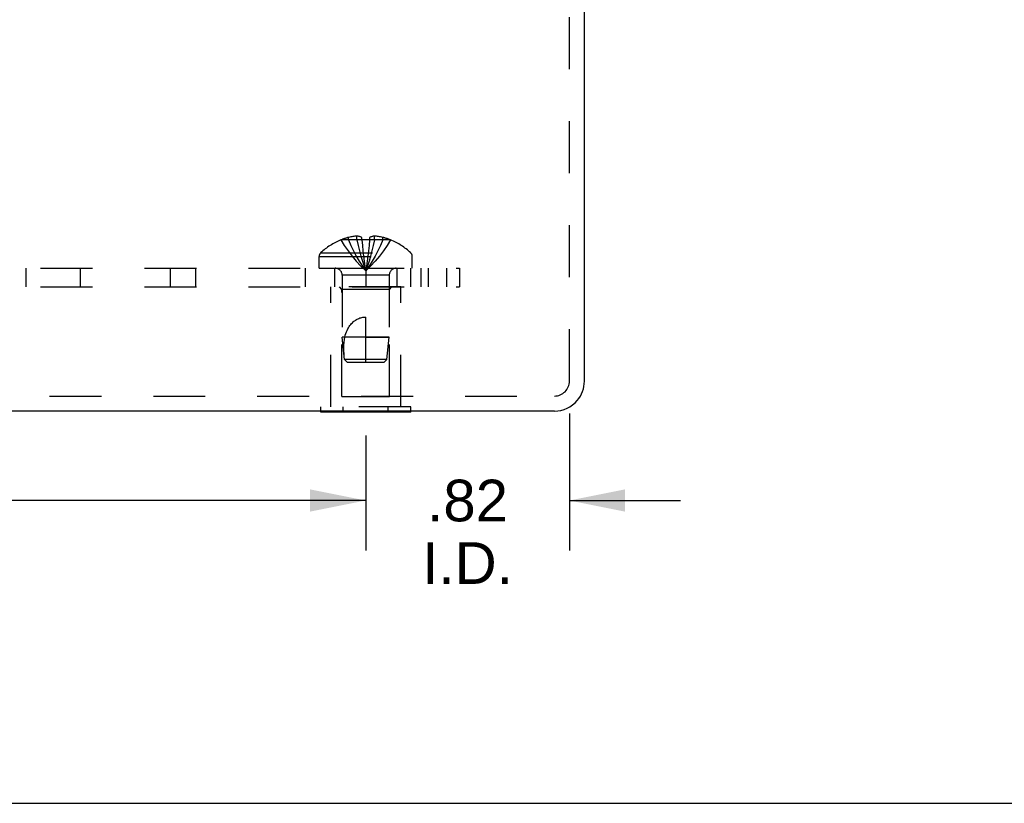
# Model space of a CAD drawing. Header units: inches. Extents: x 0 to 37.8, y 0 to 24.4.
# Tile 2 of 38: x 14.9 to 18.9, y 0 to 3.1. Entities that reach past the tile are written whole.
import ezdxf

# ---------------------------------------------------------------- set-up
doc = ezdxf.new("R2010")
doc.units = ezdxf.units.IN
doc.header["$LTSCALE"] = 2.077778
doc.header["$MEASUREMENT"] = 0
doc.linetypes.add('HIDDEN', pattern=[0.2, 0.1, -0.1])
doc.layers.get('0').update_dxf_attribs({"linetype": 'CONTINUOUS'})
for name, color, linetype in [('DEFAULT_2', 8, 'HIDDEN'), ('DIMENSIONS', 7, 'CONTINUOUS'), ('SUBPANEL', 7, 'CONTINUOUS')]:
    doc.layers.add(name, color=color, linetype=linetype)
doc.styles.get("Standard").update_dxf_attribs({"font": 'arial.ttf'})
doc.dimstyles.new('DIMSTYLE_1', dxfattribs={"dimtxt": 0.166667, "dimasz": 0.222222, "dimexe": 0.09, "dimexo": 0.07, "dimgap": 0.0375, "dimtad": 0, "dimtih": 1, "dimtoh": 1, "dimzin": 4, "dimdsep": 46, "dimtxsty": 'Standard', "dimblk": '_FILLED', "dimblk1": '_FILLED', "dimblk2": '_FILLED', "dimcen": 0.09, "dimadec": 3, "dimazin": 1, "dimtfac": 1, "dimtdec": 3, "dimtofl": 0, "dimtmove": 0, "dimatfit": 3, "dimldrblk": '_FILLED', "dimfxl": 0, "dimtolj": 1, "dimtzin": 4, "dimarcsym": 0})

# ---------------------------------------------------------------- blocks, each defined once
blk = doc.blocks.new('_FILLED')
at = {"color": 0, "linetype": 'ByBlock'}
blk.add_solid([(0, 0), (-1, 0.2), (-1, -0.2)], dxfattribs=at)
blk = doc.blocks.new('*D8')
at = {"layer": 'DIMENSIONS', "color": 2, "linetype": 'Continuous'}
for p, q in [((12.0842, 1.4708), (12.0842, 1.0104)), ((16.3342, 1.4708), (16.3342, 1.0104)), ((12.0842, 1.2104), (13.8994, 1.2104)), ((16.3342, 1.2104), (14.519, 1.2104))]:
    blk.add_line(p, q, dxfattribs=at)
at = {"layer": 'DIMENSIONS', "color": 2, "linetype": 'Continuous', "xscale": 0.2222222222, "yscale": 0.2222222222, "zscale": 0.2222222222, "rotation": 180}
blk.add_blockref('_FILLED', (12.0842, 1.2104), dxfattribs=at)
at = {"layer": 'DIMENSIONS', "color": 2, "linetype": 'Continuous', "xscale": 0.2222222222, "yscale": 0.2222222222, "zscale": 0.2222222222}
blk.add_blockref('_FILLED', (16.3342, 1.2104), dxfattribs=at)
at = {"layer": 'DIMENSIONS', "color": 2, "linetype": 'Continuous', "insert": (14.2092, 1.2937), "char_height": 0.16667, "width": 0.452912, "attachment_point": 2, "line_spacing_factor": 0.9}
blk.add_mtext('4.25', dxfattribs=at)
blk = doc.blocks.new('*D9')
at = {"layer": 'DIMENSIONS', "color": 2, "linetype": 'Continuous'}
for p, q in [((17.1492, 1.5587), (17.1492, 1.0104)), ((16.3342, 1.4708), (16.3342, 1.0104)), ((16.3342, 1.2104), (15.8897, 1.2104)), ((17.1492, 1.2104), (17.5936, 1.2104))]:
    blk.add_line(p, q, dxfattribs=at)
at = {"layer": 'DIMENSIONS', "color": 2, "linetype": 'Continuous', "xscale": 0.2222222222, "yscale": 0.2222222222, "zscale": 0.2222222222}
blk.add_blockref('_FILLED', (16.3342, 1.2104), dxfattribs=at)
at = {"layer": 'DIMENSIONS', "color": 2, "linetype": 'Continuous', "xscale": 0.2222222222, "yscale": 0.2222222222, "zscale": 0.2222222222, "rotation": 180}
blk.add_blockref('_FILLED', (17.1492, 1.2104), dxfattribs=at)
at = {"layer": 'DIMENSIONS', "color": 2, "linetype": 'Continuous', "insert": (16.7417, 1.2937), "char_height": 0.16667, "width": 0.361214, "attachment_point": 2, "line_spacing_factor": 0.9}
blk.add_mtext('.82\\PI.D.', dxfattribs=at)

msp = doc.modelspace()

# ---------------------------------------------------------------- linework, layer by layer
at = {"color": 3, "linetype": 'Continuous'}
for p, q in [((17.2092, 1.6879), (17.2092, 4.5609)), ((17.0892, 1.5679), (11.3292, 1.5679))]:
    msp.add_line(p, q, dxfattribs=at)
at = {"color": 7, "linetype": 'Continuous'}
for p, q in [((16.1541, 1.5639), (16.1541, 1.5679)), ((16.5143, 1.5639), (16.1541, 1.5639)), ((16.2441, 1.5639), (16.2441, 1.5679)), ((16.4243, 1.5639), (16.4243, 1.5679)), ((16.5143, 1.5639), (16.5143, 1.5679)), ((0, 0), (37.7778, 0))]:
    msp.add_line(p, q, dxfattribs=at)
at = {"color": 3, "linetype": 'Continuous'}
msp.add_arc((17.0892, 1.6879), 0.12, 319.6314, 360, dxfattribs=at)
at = {"color": 7, "linetype": 'Continuous'}
msp.add_arc((17.0892, 1.6879), 0.12, 270, 319.6314, dxfattribs=at)
at = {"layer": 'DEFAULT_2', "color": 8, "linetype": 'HIDDEN'}
for p, q in [((17.1492, 1.6879), (17.1492, 4.5609)), ((16.2349, 2.2518), (16.2347, 2.2522)), ((16.2359, 2.2522), (16.2349, 2.2518)), ((16.3187, 2.2522), (16.2359, 2.2522)), ((16.2657, 2.2522), (16.2657, 2.2623)), ((16.2993, 2.2522), (16.2993, 2.2672)), ((16.3187, 2.2522), (16.3187, 2.2623)), ((16.3187, 2.2522), (16.3209, 2.2298)), ((16.3187, 2.2522), (16.3187, 2.2518)), ((16.3497, 2.2522), (16.3475, 2.2298)), ((16.3497, 2.2522), (16.3496, 2.2518)), ((16.3497, 2.2623), (16.3497, 2.2522)), ((16.4325, 2.2522), (16.3497, 2.2522)), ((16.3691, 2.2522), (16.3691, 2.2672)), ((16.4027, 2.2522), (16.4027, 2.2623)), ((16.4335, 2.2518), (16.4325, 2.2522)), ((16.4337, 2.2522), (16.4335, 2.2518)), ((16.3208, 2.2301), (16.3232, 2.2083)), ((16.3231, 2.2085), (16.3257, 2.1874)), ((16.1477, 2.1854), (16.5207, 2.1854)), ((16.1477, 2.1389), (16.1477, 2.1854)), ((16.1539, 2.1999), (16.5145, 2.1999)), ((16.3256, 2.1876), (16.3283, 2.1671)), ((16.5207, 2.1389), (16.5207, 2.1854)), ((16.1477, 2.1389), (16.5207, 2.1389)), ((16.4282, 2.1107), (16.2402, 2.1107)), ((16.2402, 2.1107), (16.2402, 1.8639)), ((16.4282, 2.1107), (16.4282, 1.8639)), ((16.4742, 2.0639), (16.1942, 2.0639)), ((16.1942, 1.5849), (16.1942, 2.0639)), ((16.2392, 2.0539), (16.2292, 2.0639)), ((16.4292, 2.0539), (16.2392, 2.0539)), ((16.2392, 1.6264), (16.2392, 2.0539)), ((16.4292, 2.0539), (16.4392, 2.0639)), ((16.4292, 1.6264), (16.4292, 2.0539)), ((16.4742, 1.5849), (16.4742, 2.0639)), ((16.3342, 1.7639), (16.3342, 1.9439)), ((16.4282, 1.8639), (16.2402, 1.8639)), ((16.2492, 1.7738), (16.2402, 1.8639)), ((16.3342, 1.8639), (16.4282, 1.8639)), ((16.4192, 1.7738), (16.4282, 1.8639)), ((16.4192, 1.7738), (16.2492, 1.7738)), ((16.2602, 1.7639), (16.2492, 1.7738)), ((16.4082, 1.7639), (16.4192, 1.7738)), ((16.2602, 1.7639), (16.4082, 1.7639)), ((11.3292, 1.6279), (17.0892, 1.6279)), ((16.2392, 1.6264), (16.4292, 1.6264)), ((16.5143, 1.5849), (16.1541, 1.5849)), ((16.1541, 1.5679), (16.1541, 1.5849)), ((16.2441, 1.5679), (16.2441, 1.5849)), ((16.4243, 1.5679), (16.4243, 1.5849)), ((16.5143, 1.5679), (16.5143, 1.5849))]:
    msp.add_line(p, q, dxfattribs=at)
for points in [[(16.2349, 2.2518), (16.2486, 2.2298), (16.2634, 2.2083), (16.2794, 2.1874), (16.2965, 2.1671), (16.3148, 2.1474), (16.3342, 2.1282)], [(16.2993, 2.2672), (16.2953, 2.2669), (16.2912, 2.2666), (16.2871, 2.2661), (16.283, 2.2656), (16.2788, 2.2649), (16.2745, 2.2642), (16.2701, 2.2633), (16.2657, 2.2623)], [(16.2657, 2.2522), (16.2751, 2.2301), (16.2854, 2.2085), (16.2964, 2.1876), (16.3082, 2.1672), (16.3208, 2.1474), (16.3342, 2.1282)], [(16.3187, 2.2623), (16.3163, 2.2632), (16.3138, 2.2641), (16.3114, 2.2648), (16.309, 2.2655), (16.3066, 2.266), (16.3041, 2.2665), (16.3017, 2.2669), (16.2993, 2.2672)], [(16.2993, 2.2522), (16.3041, 2.2301), (16.3093, 2.2085), (16.3149, 2.1876), (16.3209, 2.1672), (16.3274, 2.1474), (16.3342, 2.1282)], [(16.3496, 2.2518), (16.3445, 2.2521), (16.3394, 2.2522), (16.3342, 2.2522), (16.329, 2.2522), (16.3239, 2.2521), (16.3187, 2.2518)], [(16.3691, 2.2522), (16.3643, 2.2301), (16.3591, 2.2085), (16.3534, 2.1876), (16.3474, 2.1672), (16.341, 2.1474), (16.3342, 2.1282)], [(16.4027, 2.2522), (16.3932, 2.2301), (16.383, 2.2085), (16.372, 2.1876), (16.3602, 2.1672), (16.3476, 2.1474), (16.3342, 2.1282)], [(16.4335, 2.2518), (16.4198, 2.2298), (16.4049, 2.2083), (16.3889, 2.1874), (16.3718, 2.1671), (16.3536, 2.1474), (16.3342, 2.1282)], [(16.3691, 2.2672), (16.3667, 2.2669), (16.3642, 2.2665), (16.3618, 2.266), (16.3594, 2.2655), (16.357, 2.2648), (16.3545, 2.2641), (16.3521, 2.2632), (16.3497, 2.2623)], [(16.4027, 2.2623), (16.3982, 2.2633), (16.3938, 2.2642), (16.3896, 2.2649), (16.3854, 2.2656), (16.3812, 2.2661), (16.3772, 2.2666), (16.3731, 2.2669), (16.3691, 2.2672)], [(16.3475, 2.2301), (16.3452, 2.2083), (16.3427, 2.1874), (16.34, 2.1671), (16.3372, 2.1474), (16.3342, 2.1282)], [(16.3452, 2.2085), (16.3427, 2.1876), (16.3401, 2.1672), (16.3372, 2.1474), (16.3342, 2.1282)], [(16.3283, 2.1672), (16.3312, 2.1474), (16.3342, 2.1282)], [(16.3283, 2.1671), (16.3312, 2.1474), (16.3342, 2.1282)], [(16.2501, 1.8639), (16.2522, 1.8712), (16.2545, 1.8781), (16.257, 1.8846), (16.2597, 1.8906), (16.2624, 1.8962), (16.2653, 1.9013), (16.2683, 1.9061), (16.2713, 1.9104), (16.2744, 1.9143), (16.2775, 1.9179), (16.2807, 1.9212), (16.2838, 1.9242), (16.287, 1.9269), (16.2902, 1.9293), (16.2934, 1.9315), (16.2967, 1.9336), (16.3, 1.9354), (16.3034, 1.9371), (16.3069, 1.9386), (16.3106, 1.94), (16.3143, 1.9411), (16.3182, 1.9421), (16.3221, 1.9429), (16.3261, 1.9434), (16.3302, 1.9438), (16.3342, 1.9439)], [(16.2492, 1.7738), (16.2483, 1.7853), (16.2476, 1.7969), (16.2472, 1.8087), (16.247, 1.8204), (16.2472, 1.8319), (16.2478, 1.8431), (16.2487, 1.8537), (16.2501, 1.8639)], [(16.2492, 1.7738), (16.2521, 1.7712), (16.2549, 1.7687), (16.2576, 1.7662)]]:
    msp.add_lwpolyline(points, dxfattribs=at)
for centre, radius, start, end in [((16.3342, 2.0101), 0.2618, 112.3357, 133.5138), ((16.3342, 2.0101), 0.2614, 105.1941, 112.0894), ((16.3342, 2.0101), 0.2614, 67.9106, 74.8059), ((16.3342, 2.0101), 0.2618, 46.4862, 67.6643), ((16.1677, 2.1854), 0.02, 133.5138, 180), ((16.5007, 2.1854), 0.02, 0, 46.4862), ((16.212, 2.1107), 0.0282, 0, 90), ((16.4564, 2.1107), 0.0282, 90, 180), ((17.0892, 1.6879), 0.06, 270, 360)]:
    msp.add_arc(centre, radius, start, end, dxfattribs=at)
at = {"layer": 'SUBPANEL', "color": 8, "linetype": 'HIDDEN'}
for p, q in [((11.7092, 2.1389), (16.7092, 2.1389)), ((14.9752, 2.0639), (14.9752, 2.1389)), ((15.1932, 2.0639), (15.1932, 2.1389)), ((15.5514, 2.1389), (15.5514, 2.0639)), ((15.6527, 2.1389), (15.6527, 2.0639)), ((16.0922, 2.1389), (16.0922, 2.0639)), ((16.2092, 2.1389), (16.2092, 2.0639)), ((16.3342, 2.1389), (16.3342, 2.0639)), ((16.4592, 2.1389), (16.4592, 2.0639)), ((16.5152, 2.0639), (16.5152, 2.1389)), ((16.5551, 2.1389), (16.5551, 2.0639)), ((16.5842, 2.1389), (16.5842, 2.0639)), ((16.6575, 2.1389), (16.6575, 2.0639)), ((16.7092, 2.1389), (16.7092, 2.0639)), ((11.7092, 2.0639), (16.7092, 2.0639))]:
    msp.add_line(p, q, dxfattribs=at)

# ---------------------------------------------------------------- dimensions: what is measured, and where the dimension line sits
at = {"layer": 'DIMENSIONS', "color": 2, "linetype": 'Continuous'}
dim = msp.add_linear_dim(base=(16.3341835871, 1.2103609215), p1=(17.1491835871, 1.6286651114), p2=(16.3341835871, 1.5408229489), angle=180, text='<>\\PI.D.', dimstyle='DIMSTYLE_1', dxfattribs=at)
dim.commit()
dim.dimension.update_dxf_attribs({"geometry": '*D9', "text_midpoint": (16.7416835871, 1.0853609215), "dimtype": 160})
dim = msp.add_linear_dim(base=(16.3342, 1.2104), p1=(12.0842, 1.5408), p2=(16.3342, 1.5408), dimstyle='DIMSTYLE_1', dxfattribs=at)
dim.commit()
dim.dimension.update_dxf_attribs({"geometry": '*D8', "text_midpoint": (14.2056, 1.2094), "dimtype": 160})

doc.saveas('drawing.dxf')
